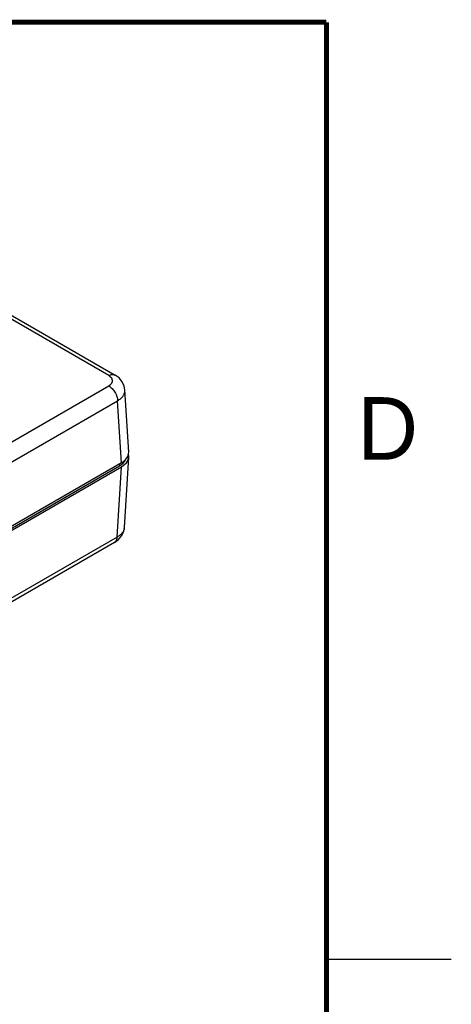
# Model space of a CAD drawing. Header units: inches. Extents: x 0 to 22, y 0 to 17.
# Tile 53 of 53: x 20.3 to 22, y 12.6 to 16.5. Entities that reach past the tile are written whole.
import ezdxf

# ---------------------------------------------------------------- set-up
doc = ezdxf.new("R2010")
doc.units = ezdxf.units.IN
doc.header["$LTSCALE"] = 1.21
doc.header["$MEASUREMENT"] = 0
doc.layers.get('0').update_dxf_attribs({"linetype": 'CONTINUOUS'})
doc.styles.add('TEXTSTYLE_2', font='txt')

msp = doc.modelspace()

# ---------------------------------------------------------------- linework, layer by layer
at = {"color": 7, "linetype": 'CONTINUOUS'}
for p, q in [((20.6296, 15.0861), (19.8528, 15.5346)), ((19.8778, 15.5371), (20.6546, 15.0886)), ((19.9299, 14.6413), (20.6296, 15.0453)), ((20.7092, 14.7803), (20.6941, 15.0289)), ((19.9652, 14.5815), (20.6649, 14.9855)), ((20.6799, 14.7375), (20.6649, 14.9855)), ((20.6799, 14.7375), (19.9727, 14.3291)), ((20.6726, 14.7332), (20.6723, 14.7252)), ((20.6921, 14.4787), (20.7092, 14.7599)), ((19.9654, 14.317), (20.6723, 14.7252)), ((19.9727, 14.3128), (20.6799, 14.7212)), ((20.663, 14.4405), (20.6799, 14.7212)), ((20.6526, 14.419), (19.9539, 14.0156)), ((20.663, 14.4405), (19.9642, 14.0371)), ((20.6526, 14.419), (20.6687, 14.4308))]:
    msp.add_line(p, q, dxfattribs=at)
at = {"color": 2, "linetype": 'CONTINUOUS'}
msp.add_line((22, 12.75), (21.5, 12.75), dxfattribs=at)
at = {"color": 7, "linetype": 'CONTINUOUS', "const_width": 0.02}
for points in [[(21.5, 16.5), (0.5, 16.5)], [(21.5, 0.5), (21.5, 16.5)]]:
    msp.add_lwpolyline(points, dxfattribs=at)
at = {"color": 7, "linetype": 'CONTINUOUS'}
for points in [[(20.6941, 15.0288), (20.6915, 15.0438), (20.6837, 15.0612), (20.6707, 15.0768), (20.6546, 15.0886)], [(20.6687, 14.4308), (20.6817, 14.4464), (20.6895, 14.4637), (20.6921, 14.4787)]]:
    msp.add_lwpolyline(points, dxfattribs=at)
msp.add_arc((20.6586, 14.4807), 0.0336, 347.1834, 356.536, dxfattribs=at)
for centre, major_axis, ratio, start_param, end_param in [((20.6091, 14.7783), (0.1001, 0), 0.576685, 5.498396, 6.318053), ((20.6087, 14.762), (0.09, 0), 0.577212, -0.785246, -0.2429), ((20.6091, 14.762), (0.1001, 0), 0.576685, -0.784789, 0.142349)]:
    msp.add_ellipse(centre, major_axis=major_axis, ratio=ratio, start_param=start_param, end_param=end_param, dxfattribs=at)
for points, knots in [([(20.6296, 15.0861), (20.6307, 15.0867), (20.633, 15.0879), (20.6374, 15.0897), (20.6419, 15.0908), (20.6462, 15.091), (20.6492, 15.0906), (20.652, 15.0898), (20.6538, 15.089), (20.6546, 15.0886)], [0, 0, 0, 0, 0.148353, 0.289397, 0.548504, 0.667905, 0.78186, 0.891933, 1, 1, 1, 1]), ([(20.6296, 15.0453), (20.6307, 15.0459), (20.6329, 15.0473), (20.6358, 15.0496), (20.6383, 15.052), (20.6405, 15.0546), (20.6421, 15.0572), (20.6433, 15.06), (20.6441, 15.0628), (20.6443, 15.0657), (20.6441, 15.0685), (20.6433, 15.0714), (20.6421, 15.0741), (20.6405, 15.0768), (20.6383, 15.0794), (20.6358, 15.0818), (20.6329, 15.0841), (20.6307, 15.0854), (20.6296, 15.0861)], [0, 0, 0, 0, 0.074232, 0.14473, 0.211371, 0.274327, 0.333999, 0.390968, 0.445996, 0.5, 0.554005, 0.609032, 0.666003, 0.725674, 0.788629, 0.85527, 0.925767, 1, 1, 1, 1]), ([(20.6296, 15.0453), (20.6308, 15.0446), (20.6331, 15.0431), (20.6376, 15.0397), (20.6431, 15.0347), (20.6491, 15.0276), (20.6543, 15.0197), (20.6587, 15.0113), (20.662, 15.0026), (20.6639, 14.9953), (20.6647, 14.9896), (20.6649, 14.9868), (20.6649, 14.9855)], [0, 0, 0, 0, 0.05557, 0.113722, 0.236387, 0.365369, 0.497866, 0.630658, 0.760504, 0.884536, 0.943523, 1, 1, 1, 1]), ([(20.6649, 14.9855), (20.6673, 14.9869), (20.6717, 14.9898), (20.6778, 14.9947), (20.683, 14.9999), (20.6873, 15.0054), (20.6906, 15.0111), (20.6929, 15.0169), (20.6941, 15.0229), (20.6942, 15.0269), (20.6941, 15.0288)], [0, 0, 0, 0, 0.149373, 0.290964, 0.424496, 0.550339, 0.669345, 0.782786, 0.892326, 1, 1, 1, 1]), ([(20.6914, 14.4733), (20.691, 14.4717), (20.6901, 14.4686), (20.688, 14.464), (20.6853, 14.4596), (20.6807, 14.4537), (20.675, 14.4485), (20.6685, 14.4437), (20.6648, 14.4415), (20.663, 14.4405)], [0, 0, 0, 0, 0.108381, 0.219916, 0.335673, 0.456528, 0.715665, 0.854778, 1, 1, 1, 1]), ([(20.6526, 14.419), (20.6534, 14.4195), (20.6549, 14.4205), (20.6569, 14.4225), (20.6587, 14.4247), (20.6607, 14.4283), (20.662, 14.4324), (20.6628, 14.4369), (20.6629, 14.4393), (20.663, 14.4405)], [0, 0, 0, 0, 0.109087, 0.220034, 0.334593, 0.454241, 0.712674, 0.852807, 1, 1, 1, 1])]:
    msp.add_open_spline(points, degree=3, knots=knots, dxfattribs=at)

# ---------------------------------------------------------------- texts
at = {"color": 2, "linetype": 'CONTINUOUS', "insert": (21.625, 15), "char_height": 0.25, "width": 0.25, "attachment_point": 1, "line_spacing_factor": 0.9, "style": 'TEXTSTYLE_2'}
msp.add_mtext('D', dxfattribs=at)

doc.saveas('drawing.dxf')
